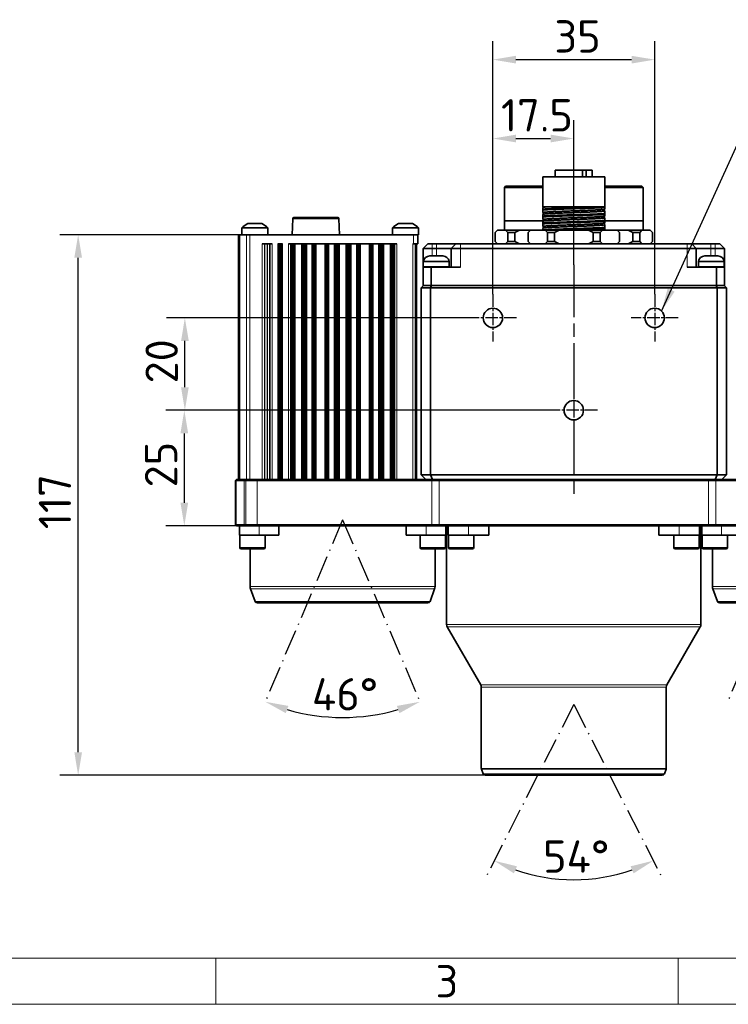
# Model space of a CAD drawing. Header units: millimetres. Extents: x 10 to 830, y 10 to 584.
# Tile 2 of 24: x 178 to 331, y 10 to 223. Entities that reach past the tile are written whole.
import ezdxf

# ---------------------------------------------------------------- set-up
doc = ezdxf.new("R2010")
doc.units = ezdxf.units.MM
doc.header["$LTSCALE"] = 2
for name, pattern in [('CHAIN', [0.3543, 0.2362, -0.0295, 0.0591, -0.0295]), ('DASH_DOT', [0.182, 0.1181, -0.0295, 0.0049, -0.0295]), ('LONG_DASH_DOTTED', [0.3001, 0.2362, -0.0295, 0.0049, -0.0295])]:
    doc.linetypes.add(name, pattern=pattern)
for name, color, linetype, lineweight in [('Bemaßung (ISO)', 7, 'Continuous', 25), ('Mittellinie (ISO)', 7, 'LONG_DASH_DOTTED', 25), ('Mittelpunktmarkierung (ISO)', 7, 'LONG_DASH_DOTTED', 25), ('Rahmen (ISO)', 7, 'Continuous', 70), ('Sichtbar (ISO)', 7, 'Continuous', 35), ('Sichtbar schmal (ISO)', 7, 'Continuous', 18), ('Skizziergeometrie (ISO)', 7, 'Continuous', 25), ('Symbol (ISO)', 7, 'Continuous', 25)]:
    doc.layers.add(name, color=color, linetype=linetype, lineweight=lineweight)
doc.styles.add('Bezeichnungstext (ISO)', font='isocpeur.ttf')
doc.styles.add('Notiztext (ISO)', font='isocpeur.ttf')
doc.dimstyles.new('Standard (ISO)', dxfattribs={"dimscale": 2, "dimtxt": 3.5, "dimasz": 2.5, "dimexe": 2, "dimexo": 0, "dimgap": 0.762, "dimtad": 1, "dimtoh": 1, "dimdec": 8, "dimdsep": 46, "dimtxsty": 'Notiztext (ISO)', "dimcen": 0.09, "dimdle": 10, "dimclrd": 256, "dimclre": 256, "dimclrt": 256, "dimadec": 6, "dimazin": 2, "dimtfac": 0.514286, "dimtdec": 3, "dimtmove": 0, "dimatfit": 3, "dimfxl": 1, "dimtolj": 1, "dimlwd": -1, "dimlwe": -1, "dimarcsym": 0})
doc.dimstyles.new('Standard - Methode 1b (ISO)$7', dxfattribs={"dimscale": 2, "dimtxt": 3.5, "dimasz": 2.5, "dimexe": 2, "dimexo": 0, "dimgap": 0.762, "dimtad": 1, "dimtoh": 1, "dimdsep": 46, "dimtxsty": 'Notiztext (ISO)', "dimcen": 0.09, "dimdle": 10, "dimclrd": 256, "dimclre": 256, "dimclrt": 256, "dimazin": 2, "dimtfac": 1, "dimtmove": 0, "dimatfit": 3, "dimfxl": 1, "dimtolj": 1, "dimlwd": -1, "dimlwe": -1, "dimarcsym": 0})

# ---------------------------------------------------------------- blocks, each defined once
blk = doc.blocks.new('Ränder Basler-A3')
at = {"layer": 'Rahmen (ISO)', "lineweight": 18}
blk.add_line((10, 10), (410, 10), dxfattribs=at)
at = {"layer": 'Rahmen (ISO)', "color": 7, "linetype": 'Continuous', "lineweight": 18}
for p, q in [((110, 10), (110, 5)), ((160, 10), (160, 5))]:
    blk.add_line(p, q, dxfattribs=at)
at = {"layer": 'Rahmen (ISO)', "color": 7, "lineweight": 18}
blk.add_line((415, 5), (5, 5), dxfattribs=at)
at = {"layer": 'Rahmen (ISO)', "insert": (135, 7.5), "char_height": 3.5, "attachment_point": 5, "style": 'Bezeichnungstext (ISO)'}
blk.add_mtext('\\fISOCPEUR|b0|i0;{\\H3.5000;3}', dxfattribs=at)
blk = doc.blocks.new('*D14')
at = {"layer": 'Bemaßung (ISO)', "transparency": 16777216}
for p, q in [((279.95, 163.67), (279.95, 201.39)), ((297.45, 170.07), (297.45, 201.39)), ((284.95, 197.39), (292.45, 197.39))]:
    blk.add_line(p, q, dxfattribs=at)
for points in [[(284.95, 198.22), (284.95, 196.55), (279.95, 197.39)], [(292.45, 198.22), (292.45, 196.55), (297.45, 197.39)]]:
    blk.add_solid(points, dxfattribs=at)
at = {"layer": 'Defpoints', "color": 0, "transparency": 16777216}
for p in [(297.45, 197.39), (297.45, 170.07), (279.95, 163.67)]:
    blk.add_point(p, dxfattribs=at)
at = {"layer": 'Bemaßung (ISO)', "transparency": 16777216, "insert": (281.7, 205.91), "char_height": 7, "attachment_point": 1, "style": 'Notiztext (ISO)'}
blk.add_mtext('\\A1;17.5', dxfattribs=at)
blk = doc.blocks.new('*D15')
at = {"layer": 'Bemaßung (ISO)', "transparency": 16777216}
for p, q in [((279.95, 163.67), (279.95, 218.46)), ((314.95, 163.67), (314.95, 218.46)), ((284.95, 214.46), (309.95, 214.46))]:
    blk.add_line(p, q, dxfattribs=at)
for points in [[(284.95, 215.29), (284.95, 213.62), (279.95, 214.46)], [(309.95, 215.29), (309.95, 213.62), (314.95, 214.46)]]:
    blk.add_solid(points, dxfattribs=at)
at = {"layer": 'Defpoints', "color": 0, "transparency": 16777216}
for p in [(314.95, 214.46), (279.95, 163.67), (314.95, 163.67)]:
    blk.add_point(p, dxfattribs=at)
at = {"layer": 'Bemaßung (ISO)', "transparency": 16777216, "insert": (293.25, 222.98), "char_height": 7, "attachment_point": 1, "style": 'Notiztext (ISO)'}
blk.add_mtext('\\A1;35', dxfattribs=at)
blk = doc.blocks.new('*D16')
at = {"layer": 'Bemaßung (ISO)', "transparency": 16777216}
for p, q in [((274.85, 158.57), (209.33, 158.57)), ((213.33, 143.57), (213.33, 153.57)), ((292.35, 138.57), (209.33, 138.57))]:
    blk.add_line(p, q, dxfattribs=at)
for points in [[(212.5, 153.57), (214.17, 153.57), (213.33, 158.57)], [(212.5, 143.57), (214.17, 143.57), (213.33, 138.57)]]:
    blk.add_solid(points, dxfattribs=at)
at = {"layer": 'Defpoints', "color": 0, "transparency": 16777216}
for p in [(213.33, 158.57), (274.85, 158.57), (292.35, 138.57)]:
    blk.add_point(p, dxfattribs=at)
at = {"layer": 'Bemaßung (ISO)', "transparency": 16777216, "insert": (204.81, 144.37), "char_height": 7, "attachment_point": 1, "rotation": 90, "style": 'Notiztext (ISO)'}
blk.add_mtext('\\A1;20', dxfattribs=at)
blk = doc.blocks.new('*D17')
at = {"layer": 'Bemaßung (ISO)', "transparency": 16777216}
for p, q in [((292.35, 138.57), (209.21, 138.57)), ((213.21, 133.57), (213.21, 118.57)), ((268.34, 113.57), (209.21, 113.57))]:
    blk.add_line(p, q, dxfattribs=at)
for points in [[(212.37, 133.57), (214.04, 133.57), (213.21, 138.57)], [(212.37, 118.57), (214.04, 118.57), (213.21, 113.57)]]:
    blk.add_solid(points, dxfattribs=at)
at = {"layer": 'Defpoints', "color": 0, "transparency": 16777216}
for p in [(292.35, 138.57), (213.21, 113.57), (268.34, 113.57)]:
    blk.add_point(p, dxfattribs=at)
at = {"layer": 'Bemaßung (ISO)', "transparency": 16777216, "insert": (204.68, 121.87), "char_height": 7, "attachment_point": 1, "rotation": 90, "style": 'Notiztext (ISO)'}
blk.add_mtext('\\A1;25', dxfattribs=at)
blk = doc.blocks.new('*D19')
at = {"layer": 'Bemaßung (ISO)', "transparency": 16777216}
for p, q in [((227.36, 176.57), (186.25, 176.57)), ((190.25, 64.57), (190.25, 171.57)), ((278.3, 59.57), (186.25, 59.57))]:
    blk.add_line(p, q, dxfattribs=at)
for points in [[(189.42, 171.57), (191.08, 171.57), (190.25, 176.57)], [(189.42, 64.57), (191.08, 64.57), (190.25, 59.57)]]:
    blk.add_solid(points, dxfattribs=at)
at = {"layer": 'Defpoints', "color": 0, "transparency": 16777216}
for p in [(190.25, 176.57), (227.36, 176.57), (278.3, 59.57)]:
    blk.add_point(p, dxfattribs=at)
at = {"layer": 'Bemaßung (ISO)', "transparency": 16777216, "insert": (181.72, 112.82), "char_height": 7, "attachment_point": 1, "rotation": 90, "style": 'Notiztext (ISO)'}
blk.add_mtext('\\A1;117', dxfattribs=at)
blk = doc.blocks.new('*D25')
at = {"layer": 'Bemaßung (ISO)', "transparency": 16777216}
blk.add_arc((247.45, 114.87), 42.79, 253.6981, 286.3019, dxfattribs=at)
for points in [[(235.16, 73.01), (235.72, 74.58), (230.73, 75.48)], [(259.18, 74.58), (259.74, 73.01), (264.17, 75.48)]]:
    blk.add_solid(points, dxfattribs=at)
at = {"layer": 'Defpoints', "color": 0, "transparency": 16777216}
for p in [(247.44, 114.85), (247.45, 114.87), (247.46, 114.85), (241.74, 72.46)]:
    blk.add_point(p, dxfattribs=at)
at = {"layer": 'Bemaßung (ISO)', "transparency": 16777216, "insert": (240.8, 80.6), "char_height": 7, "attachment_point": 1, "style": 'Notiztext (ISO)'}
blk.add_mtext('\\A1;46°', dxfattribs=at)
blk = doc.blocks.new('*D27')
at = {"layer": 'Bemaßung (ISO)', "transparency": 16777216}
blk.add_arc((297.45, 74.87), 37.92, 250.5596, 289.4404, dxfattribs=at)
for points in [[(284.5, 38.34), (285.16, 39.87), (280.23, 41.08)], [(309.74, 39.87), (310.4, 38.34), (314.67, 41.08)]]:
    blk.add_solid(points, dxfattribs=at)
at = {"layer": 'Defpoints', "color": 0, "transparency": 16777216}
for p in [(297.44, 74.85), (297.45, 74.87), (297.46, 74.85), (291.52, 37.41)]:
    blk.add_point(p, dxfattribs=at)
at = {"layer": 'Bemaßung (ISO)', "transparency": 16777216, "insert": (290.8, 45.47), "char_height": 7, "attachment_point": 1, "style": 'Notiztext (ISO)'}
blk.add_mtext('\\A1;54°', dxfattribs=at)

msp = doc.modelspace()

# ---------------------------------------------------------------- linework, layer by layer
at = {"layer": 'Mittellinie (ISO)', "linetype": 'CHAIN', "ltscale": 23.990969}
msp.add_line((297.44999927, 170.07001064), (297.44999927, 119.57001064), dxfattribs=at)
at = {"layer": 'Mittelpunktmarkierung (ISO)', "linetype": 'CHAIN', "ltscale": 5.667058}
for p, q in [((279.94999927, 163.67001064), (279.94999927, 153.47001064)), ((314.94999927, 163.67001064), (314.94999927, 153.47001064)), ((285.04999927, 158.57001064), (274.84999927, 158.57001064)), ((320.04999927, 158.57001064), (309.84999927, 158.57001064)), ((297.44999927, 143.67001064), (297.44999927, 133.47001064)), ((302.54999927, 138.57001064), (292.34999927, 138.57001064))]:
    msp.add_line(p, q, dxfattribs=at)
at = {"layer": 'Sichtbar (ISO)'}
for p, q in [((299.31760547, 190.57001064), (293.44999927, 190.57001064)), ((293.44999927, 190.57001064), (293.44999927, 189.07001064)), ((299.31760547, 190.57001064), (300.13515604, 190.57001064)), ((299.31760547, 190.57001064), (299.31760547, 189.07001064)), ((301.44999927, 190.57001064), (300.13515604, 190.57001064)), ((300.13515604, 190.57001064), (300.13515604, 189.07001064)), ((301.44999927, 190.57001064), (301.44999927, 189.07001064)), ((304.16999927, 189.07001064), (290.72999927, 189.07001064)), ((290.72999927, 189.07001064), (290.72999927, 182.57001064)), ((304.16999927, 189.07001064), (304.16999927, 182.57001064)), ((282.69999927, 187.07001064), (282.44999927, 186.82001064)), ((282.44999927, 186.82001064), (290.72999927, 186.82001064)), ((282.44999927, 186.82001064), (282.44999927, 179.57001064)), ((290.72999927, 187.07001064), (282.69999927, 187.07001064)), ((312.19999927, 187.07001064), (304.16999927, 187.07001064)), ((304.16999927, 186.82001064), (312.44999927, 186.82001064)), ((312.19999927, 187.07001064), (312.44999927, 186.82001064)), ((312.44999927, 186.82001064), (312.44999927, 179.57001064)), ((291.94585045, 182.57001064), (290.72999927, 182.57001064)), ((290.72999927, 182.42994971), (290.83400189, 182.49010378)), ((290.72999927, 182.4299497), (290.72999927, 182.11371736)), ((290.72999927, 182.11371736), (290.72999927, 181.92621736)), ((290.72999927, 181.92621736), (290.72999927, 181.39757159)), ((290.8218979, 181.34441833), (290.72999927, 181.39757157)), ((290.82189808, 182.57001064), (290.82189808, 182.48310306)), ((290.82189808, 181.35126064), (290.82189808, 180.98310306)), ((302.71087363, 182.57001064), (291.94585045, 182.57001064)), ((304.16999927, 182.57001064), (302.71087363, 182.57001064)), ((304.16999927, 182.14757157), (304.06599665, 182.08741751)), ((304.07810046, 182.09441822), (304.07810046, 181.72626064)), ((304.07810064, 181.73310295), (304.16999927, 181.67994971)), ((304.16999927, 182.57001064), (304.16999927, 182.46380392)), ((304.16999927, 182.14757157), (304.16999927, 182.46380392)), ((304.16999927, 181.15130392), (304.16999927, 181.6799497)), ((304.16999927, 181.15130392), (304.16999927, 180.96380392)), ((236.64999927, 180.03655488), (236.55922461, 176.57001064)), ((246.40008494, 180.28001064), (236.8999136, 180.28001064)), ((246.64999927, 180.03655488), (246.74077393, 176.57001064)), ((282.44999927, 179.57001064), (282.44999927, 177.57001064)), ((290.82189808, 179.57001064), (282.44999927, 179.57001064)), ((290.72999927, 180.92994971), (290.83400189, 180.99010378)), ((290.72999927, 180.9299497), (290.72999927, 180.61371736)), ((290.72999927, 180.61371736), (290.72999927, 180.42621736)), ((290.72999927, 180.42621736), (290.72999927, 179.89757159)), ((290.8218979, 179.84441833), (290.72999927, 179.89757157)), ((290.72999927, 179.42994971), (290.83400189, 179.49010378)), ((290.72999927, 179.4299497), (290.72999927, 179.11371736)), ((290.72999927, 179.11371736), (290.72999927, 178.92621736)), ((290.82189808, 179.85126064), (290.82189808, 179.48310306)), ((304.16999927, 180.64757157), (304.06599665, 180.58741751)), ((304.16999927, 179.14757157), (304.06599665, 179.08741751)), ((304.07810046, 180.59441822), (304.07810046, 180.22626064)), ((304.07810046, 179.09441822), (304.07810046, 178.72626064)), ((304.07810064, 180.23310295), (304.16999927, 180.17994971)), ((304.16999927, 180.64757159), (304.16999927, 180.96380392)), ((304.16999927, 179.65130392), (304.16999927, 180.1799497)), ((304.16999927, 179.65130392), (304.16999927, 179.46380392)), ((312.44999927, 179.57001064), (304.16999927, 179.57001064)), ((304.16999927, 179.14757159), (304.16999927, 179.46380392)), ((312.44999927, 179.57001064), (312.44999927, 177.57001064)), ((225.64999927, 178.04615785), (231.24999927, 178.04615785)), ((225.64999927, 178.04615785), (225.64999927, 176.57001064)), ((226.94999927, 178.97001064), (229.94999927, 178.97001064)), ((231.24999927, 178.04615785), (231.24999927, 176.57001064)), ((258.24999927, 178.04615785), (263.84999927, 178.04615785)), ((258.24999927, 178.04615785), (258.24999927, 176.57001064)), ((259.54999927, 178.97001064), (262.54999927, 178.97001064)), ((263.84999927, 178.04615785), (263.84999927, 176.57001064)), ((280.94444577, 177.57001064), (280.44444577, 177.07001064)), ((280.44444577, 177.07001064), (280.44444577, 175.07001064)), ((280.94444577, 177.57001064), (282.69722252, 177.57001064)), ((283.19722252, 177.07001064), (282.69722252, 177.57001064)), ((282.69722252, 177.57001064), (285.69722252, 177.57001064)), ((284.69722252, 177.07001064), (283.19722252, 177.07001064)), ((283.19722252, 177.07001064), (283.19722252, 175.07001064)), ((285.69722252, 177.57001064), (284.69722252, 177.07001064)), ((284.69722252, 177.07001064), (284.69722252, 175.07001064)), ((285.69722252, 177.57001064), (288.05769442, 177.57001064)), ((288.05769442, 177.57001064), (287.55769442, 177.07001064)), ((287.55769442, 177.07001064), (287.55769442, 175.07001064)), ((288.05769442, 177.57001064), (291.25384685, 177.57001064)), ((290.72999927, 178.92621736), (290.72999927, 178.39757159)), ((290.8218979, 178.34441833), (290.72999927, 178.39757157)), ((290.72999927, 177.92994971), (290.83400189, 177.99010378)), ((290.72999927, 177.9299497), (290.72999927, 177.61371736)), ((290.72999927, 177.61371736), (290.72999927, 177.57001064)), ((290.82189808, 178.35126064), (290.82189808, 177.98310306)), ((291.75384685, 177.07001064), (291.25384685, 177.57001064)), ((291.25384685, 177.57001064), (294.25384685, 177.57001064)), ((293.25384685, 177.07001064), (291.75384685, 177.07001064)), ((291.75384685, 177.07001064), (291.75384685, 175.07001064)), ((294.25384685, 177.57001064), (293.25384685, 177.07001064)), ((293.25384685, 177.07001064), (293.25384685, 175.07001064)), ((294.25384685, 177.57001064), (300.64615169, 177.57001064)), ((301.64615169, 177.07001064), (300.64615169, 177.57001064)), ((300.64615169, 177.57001064), (303.64615169, 177.57001064)), ((303.14615169, 177.07001064), (301.64615169, 177.07001064)), ((301.64615169, 177.07001064), (301.64615169, 175.07001064)), ((303.64615169, 177.57001064), (303.14615169, 177.07001064)), ((303.14615169, 177.07001064), (303.14615169, 175.07001064)), ((303.64615169, 177.57001064), (306.84230412, 177.57001064)), ((304.16999927, 177.64757157), (304.06599665, 177.58741751)), ((304.07810046, 177.59441822), (304.07810046, 177.57001064)), ((304.07810064, 178.73310295), (304.16999927, 178.67994971)), ((304.16999927, 178.15130392), (304.16999927, 178.6799497)), ((304.16999927, 178.15130392), (304.16999927, 177.96380392)), ((304.16999927, 177.64757159), (304.16999927, 177.96380392)), ((307.34230412, 177.07001064), (306.84230412, 177.57001064)), ((306.84230412, 177.57001064), (309.20277602, 177.57001064)), ((307.34230412, 177.07001064), (307.34230412, 175.07001064)), ((310.20277602, 177.07001064), (309.20277602, 177.57001064)), ((309.20277602, 177.57001064), (312.20277602, 177.57001064)), ((311.70277602, 177.07001064), (310.20277602, 177.07001064)), ((310.20277602, 177.07001064), (310.20277602, 175.07001064)), ((312.20277602, 177.57001064), (311.70277602, 177.07001064)), ((311.70277602, 177.07001064), (311.70277602, 175.07001064)), ((312.20277602, 177.57001064), (313.95555277, 177.57001064)), ((314.45555277, 177.07001064), (313.95555277, 177.57001064)), ((314.45555277, 177.07001064), (314.45555277, 175.07001064)), ((224.94999927, 176.57001064), (225.24289249, 176.57001064)), ((224.94999927, 176.57001064), (224.94999927, 123.57001064)), ((226.65710605, 176.57001064), (225.24289249, 176.57001064)), ((226.65710605, 176.57001064), (227.36421283, 176.57001064)), ((227.36421283, 176.57001064), (262.74999927, 176.57001064)), ((262.74999927, 176.57001064), (263.74999927, 176.57001064)), ((263.74999927, 174.57001064), (263.74999927, 176.57001064)), ((263.74999927, 176.57001064), (263.84999927, 176.57001064)), ((280.44444577, 175.07001064), (280.94444577, 174.57001064)), ((282.69722252, 174.57001064), (283.19722252, 175.07001064)), ((283.19722252, 175.07001064), (284.69722252, 175.07001064)), ((284.69722252, 175.07001064), (285.69722252, 174.57001064)), ((287.55769442, 175.07001064), (288.05769442, 174.57001064)), ((291.25384685, 174.57001064), (291.75384685, 175.07001064)), ((291.75384685, 175.07001064), (293.25384685, 175.07001064)), ((293.25384685, 175.07001064), (294.25384685, 174.57001064)), ((300.64615169, 174.57001064), (301.64615169, 175.07001064)), ((301.64615169, 175.07001064), (303.14615169, 175.07001064)), ((303.14615169, 175.07001064), (303.64615169, 174.57001064)), ((306.84230412, 174.57001064), (307.34230412, 175.07001064)), ((309.20277602, 174.57001064), (310.20277602, 175.07001064)), ((310.20277602, 175.07001064), (311.70277602, 175.07001064)), ((311.70277602, 175.07001064), (312.20277602, 174.57001064)), ((313.95555277, 174.57001064), (314.45555277, 175.07001064)), ((230.05358901, 174.57001064), (232.24640953, 174.57001064)), ((233.42459594, 174.57001064), (234.4754026, 174.57001064)), ((235.73994258, 174.57001064), (259.16005596, 174.57001064)), ((236.23965505, 123.57001064), (236.23965505, 174.57001064)), ((236.48924009, 123.57001064), (236.48924009, 174.57001064)), ((236.60715916, 123.57001064), (236.60715916, 174.57001064)), ((236.69589767, 123.57001064), (236.69589767, 174.57001064)), ((236.75527953, 123.57001064), (236.75527953, 174.57001064)), ((236.78518693, 123.57001064), (236.78518693, 174.57001064)), ((236.8773031, 123.57001064), (236.8773031, 174.57001064)), ((238.82269544, 123.57001064), (238.82269544, 174.57001064)), ((238.91481161, 123.57001064), (238.91481161, 174.57001064)), ((238.94471901, 123.57001064), (238.94471901, 174.57001064)), ((239.00410087, 123.57001064), (239.00410087, 174.57001064)), ((239.09283937, 123.57001064), (239.09283937, 174.57001064)), ((239.21075845, 123.57001064), (239.21075845, 174.57001064)), ((239.47406417, 174.57001064), (239.47406417, 123.57001064)), ((241.02593437, 123.57001064), (241.02593437, 174.57001064)), ((241.28924009, 123.57001064), (241.28924009, 174.57001064)), ((241.40715916, 123.57001064), (241.40715916, 174.57001064)), ((241.49589767, 123.57001064), (241.49589767, 174.57001064)), ((241.55527953, 123.57001064), (241.55527953, 174.57001064)), ((243.74471901, 123.57001064), (243.74471901, 174.57001064)), ((243.80410087, 123.57001064), (243.80410087, 174.57001064)), ((243.89283937, 123.57001064), (243.89283937, 174.57001064)), ((244.01075845, 123.57001064), (244.01075845, 174.57001064)), ((244.27406417, 174.57001064), (244.27406417, 123.57001064)), ((245.82593437, 123.57001064), (245.82593437, 174.57001064)), ((246.08924009, 123.57001064), (246.08924009, 174.57001064)), ((246.20715916, 123.57001064), (246.20715916, 174.57001064)), ((246.29589767, 123.57001064), (246.29589767, 174.57001064)), ((246.35527953, 123.57001064), (246.35527953, 174.57001064)), ((246.38518693, 123.57001064), (246.38518693, 174.57001064)), ((246.4773031, 123.57001064), (246.4773031, 174.57001064)), ((248.42269544, 123.57001064), (248.42269544, 174.57001064)), ((248.51481161, 123.57001064), (248.51481161, 174.57001064)), ((248.54471901, 123.57001064), (248.54471901, 174.57001064)), ((248.60410087, 123.57001064), (248.60410087, 174.57001064)), ((248.69283937, 123.57001064), (248.69283937, 174.57001064)), ((248.81075845, 123.57001064), (248.81075845, 174.57001064)), ((249.07406417, 174.57001064), (249.07406417, 123.57001064)), ((250.62593437, 123.57001064), (250.62593437, 174.57001064)), ((250.88924009, 123.57001064), (250.88924009, 174.57001064)), ((251.00715916, 123.57001064), (251.00715916, 174.57001064)), ((251.09589767, 123.57001064), (251.09589767, 174.57001064)), ((251.15527953, 123.57001064), (251.15527953, 174.57001064)), ((253.34471901, 123.57001064), (253.34471901, 174.57001064)), ((253.40410087, 123.57001064), (253.40410087, 174.57001064)), ((253.49283937, 123.57001064), (253.49283937, 174.57001064)), ((253.61075845, 123.57001064), (253.61075845, 174.57001064)), ((253.87406417, 174.57001064), (253.87406417, 123.57001064)), ((255.42593437, 123.57001064), (255.42593437, 174.57001064)), ((255.68924009, 123.57001064), (255.68924009, 174.57001064)), ((255.80715916, 123.57001064), (255.80715916, 174.57001064)), ((255.89589767, 123.57001064), (255.89589767, 174.57001064)), ((255.95527953, 123.57001064), (255.95527953, 174.57001064)), ((255.98518693, 123.57001064), (255.98518693, 174.57001064)), ((256.0773031, 123.57001064), (256.0773031, 174.57001064)), ((258.02269544, 123.57001064), (258.02269544, 174.57001064)), ((258.11481161, 123.57001064), (258.11481161, 174.57001064)), ((258.14471901, 123.57001064), (258.14471901, 174.57001064)), ((258.20410087, 123.57001064), (258.20410087, 174.57001064)), ((258.29283937, 123.57001064), (258.29283937, 174.57001064)), ((258.41075845, 123.57001064), (258.41075845, 174.57001064)), ((258.66034349, 123.57001064), (258.66034349, 174.57001064)), ((262.65358901, 174.57001064), (262.74999927, 174.57001064)), ((263.74999927, 174.57001064), (262.74999927, 174.57001064)), ((263.44999927, 123.57001064), (263.44999927, 174.57001064)), ((264.84999927, 173.57001064), (265.84999927, 174.57001064)), ((264.84999927, 173.57001064), (266.84999927, 173.57001064)), ((264.84999927, 169.57001064), (264.84999927, 173.57001064)), ((266.84999927, 174.57001064), (265.84999927, 174.57001064)), ((266.84999927, 174.57001064), (267.76999927, 174.57001064)), ((267.76999927, 173.57001064), (266.84999927, 173.57001064)), ((267.76999927, 174.57001064), (271.94999927, 174.57001064)), ((270.94999927, 173.57001064), (267.76999927, 173.57001064)), ((271.94999927, 174.57001064), (270.94999927, 173.57001064)), ((270.94999927, 173.57001064), (272.94999927, 173.57001064)), ((270.94999927, 169.57001064), (270.94999927, 173.57001064)), ((272.94999927, 174.57001064), (271.94999927, 174.57001064)), ((272.94999927, 174.57001064), (321.94999927, 174.57001064)), ((321.94999927, 173.57001064), (272.94999927, 173.57001064)), ((322.94999927, 174.57001064), (321.94999927, 174.57001064)), ((321.94999927, 173.57001064), (323.94999927, 173.57001064)), ((322.94999927, 174.57001064), (327.12999927, 174.57001064)), ((322.94999927, 174.57001064), (323.94999927, 173.57001064)), ((327.12999927, 173.57001064), (323.94999927, 173.57001064)), ((323.94999927, 173.57001064), (323.94999927, 169.57001064)), ((327.12999927, 174.57001064), (328.04999927, 174.57001064)), ((328.04999927, 173.57001064), (327.12999927, 173.57001064)), ((329.04999927, 174.57001064), (328.04999927, 174.57001064)), ((328.04999927, 173.57001064), (330.04999927, 173.57001064)), ((329.04999927, 174.57001064), (330.04999927, 173.57001064)), ((330.04999927, 173.57001064), (330.04999927, 169.57001064)), ((264.89999927, 170.77001064), (270.49999927, 170.77001064)), ((264.89999927, 170.77001064), (264.89999927, 169.71001064)), ((266.29999927, 171.97001064), (266.99999927, 171.97001064)), ((266.99999927, 171.97001064), (268.39999927, 171.97001064)), ((268.39999927, 171.97001064), (269.09999927, 171.97001064)), ((270.49999927, 170.77001064), (270.49999927, 169.71001064)), ((324.39999927, 170.77001064), (329.99999927, 170.77001064)), ((324.39999927, 170.77001064), (324.39999927, 169.71001064)), ((325.79999927, 171.97001064), (326.49999927, 171.97001064)), ((326.49999927, 171.97001064), (327.89999927, 171.97001064)), ((327.89999927, 171.97001064), (328.59999927, 171.97001064)), ((329.99999927, 170.77001064), (329.99999927, 169.71001064)), ((264.84999927, 169.57001064), (266.59999927, 169.57001064)), ((264.84999927, 165.57001064), (264.84999927, 169.57001064)), ((266.59999927, 169.57001064), (272.94999927, 169.57001064)), ((266.59999927, 169.57001064), (266.59999927, 165.57001064)), ((321.94999927, 169.57001064), (328.29999927, 169.57001064)), ((328.29999927, 169.57001064), (330.04999927, 169.57001064)), ((328.29999927, 165.57001064), (328.29999927, 169.57001064)), ((330.04999927, 169.57001064), (330.04999927, 165.57001064)), ((264.44999927, 165.07001064), (264.94999927, 165.57001064)), ((266.44999927, 165.07001064), (264.44999927, 165.07001064)), ((264.44999927, 124.57001064), (264.44999927, 165.07001064)), ((266.59999927, 165.57001064), (264.84999927, 165.57001064)), ((266.44999927, 165.07001064), (266.65710605, 165.57001064)), ((328.44999927, 165.07001064), (266.44999927, 165.07001064)), ((266.44999927, 165.07001064), (266.44999927, 124.57001064)), ((266.59999927, 165.57001064), (328.29999927, 165.57001064)), ((328.44999927, 165.07001064), (328.24289249, 165.57001064)), ((330.04999927, 165.57001064), (328.29999927, 165.57001064)), ((330.44999927, 165.07001064), (328.44999927, 165.07001064)), ((328.44999927, 124.57001064), (328.44999927, 165.07001064)), ((329.94999927, 165.57001064), (330.44999927, 165.07001064)), ((330.44999927, 165.07001064), (330.44999927, 124.57001064)), ((264.44999927, 124.57001064), (265.44999927, 123.57001064)), ((264.44999927, 124.57001064), (266.44999927, 124.57001064)), ((266.44999927, 124.57001064), (266.86421283, 123.57001064)), ((266.44999927, 124.57001064), (328.44999927, 124.57001064)), ((328.44999927, 124.57001064), (328.03578571, 123.57001064)), ((328.44999927, 124.57001064), (330.44999927, 124.57001064)), ((329.44999927, 123.57001064), (330.44999927, 124.57001064)), ((224.29999927, 123.37001064), (224.49999927, 123.57001064)), ((224.44644588, 123.37001064), (224.29999927, 123.37001064)), ((224.29999927, 123.37001064), (224.29999927, 113.77001064)), ((224.44644588, 123.37001064), (226.15355266, 123.37001064)), ((224.49999927, 123.57001064), (224.58786724, 123.57001064)), ((226.29497402, 123.57001064), (224.58786724, 123.57001064)), ((226.50710605, 123.37001064), (226.15355266, 123.37001064)), ((226.29497402, 123.57001064), (226.50710605, 123.57001064)), ((228.93250325, 123.57001064), (226.50710605, 123.57001064)), ((226.50710605, 123.37001064), (228.93250325, 123.37001064)), ((266.82782924, 123.57001064), (228.93250325, 123.57001064)), ((228.93250325, 123.37001064), (266.71986535, 123.37001064)), ((268.33932372, 123.37001064), (266.71986535, 123.37001064)), ((266.82782924, 123.57001064), (268.33932372, 123.57001064)), ((326.56067482, 123.57001064), (268.33932372, 123.57001064)), ((268.33932372, 123.37001064), (326.56067482, 123.37001064)), ((326.56067482, 123.57001064), (328.0721693, 123.57001064)), ((328.18013319, 123.37001064), (326.56067482, 123.37001064)), ((365.96749529, 123.57001064), (328.0721693, 123.57001064)), ((328.18013319, 123.37001064), (365.96749529, 123.37001064)), ((224.29999927, 113.77001064), (224.44644588, 113.77001064)), ((224.29999927, 113.77001064), (224.49999927, 113.57001064)), ((226.15355266, 113.77001064), (224.44644588, 113.77001064)), ((224.58786724, 113.57001064), (224.49999927, 113.57001064)), ((224.58786724, 113.57001064), (226.29497402, 113.57001064)), ((225.14489306, 113.57001064), (225.14489306, 111.57001064)), ((226.15355266, 113.77001064), (226.50710605, 113.77001064)), ((226.50710605, 113.57001064), (226.29497402, 113.57001064)), ((228.93250325, 113.77001064), (226.50710605, 113.77001064)), ((226.50710605, 113.57001064), (228.93250325, 113.57001064)), ((266.71986535, 113.77001064), (228.93250325, 113.77001064)), ((228.93250325, 113.57001064), (266.82782924, 113.57001064)), ((233.68464343, 113.57001064), (233.68464343, 111.57001064)), ((261.21535511, 111.57001064), (261.21535511, 113.57001064)), ((266.71986535, 113.77001064), (268.33932372, 113.77001064)), ((268.33932372, 113.57001064), (266.82782924, 113.57001064)), ((326.56067482, 113.77001064), (268.33932372, 113.77001064)), ((268.33932372, 113.57001064), (326.56067482, 113.57001064)), ((269.75510548, 113.57001064), (269.75510548, 111.57001064)), ((269.94999927, 92.18795983), (269.94999927, 113.57001064)), ((270.29161621, 113.57001064), (270.29161621, 111.57001064)), ((279.05395618, 113.57001064), (279.05395618, 111.57001064)), ((315.84604236, 111.57001064), (315.84604236, 113.57001064)), ((324.60838233, 113.57001064), (324.60838233, 111.57001064)), ((324.94999927, 92.18795983), (324.94999927, 113.57001064)), ((325.14489306, 113.57001064), (325.14489306, 111.57001064)), ((326.56067482, 113.77001064), (328.18013319, 113.77001064)), ((328.0721693, 113.57001064), (326.56067482, 113.57001064)), ((328.0721693, 113.57001064), (365.96749529, 113.57001064)), ((365.96749529, 113.77001064), (328.18013319, 113.77001064)), ((225.14489306, 111.57001064), (229.40788863, 111.57001064)), ((225.19489306, 108.87001064), (225.19489306, 111.57001064)), ((233.68464343, 111.57001064), (229.40788863, 111.57001064)), ((230.69489306, 108.87001064), (230.69489306, 111.57001064)), ((265.49210991, 111.57001064), (261.21535511, 111.57001064)), ((264.20510548, 108.87001064), (264.20510548, 111.57001064)), ((265.49210991, 111.57001064), (269.75510548, 111.57001064)), ((269.70510548, 108.87001064), (269.70510548, 111.57001064)), ((270.29161621, 111.57001064), (274.67384875, 111.57001064)), ((270.34161621, 108.87001064), (270.34161621, 111.57001064)), ((279.05395618, 111.57001064), (274.67384875, 111.57001064)), ((275.84161621, 108.87001064), (275.84161621, 111.57001064)), ((320.22614979, 111.57001064), (315.84604236, 111.57001064)), ((319.05838233, 108.87001064), (319.05838233, 111.57001064)), ((320.22614979, 111.57001064), (324.60838233, 111.57001064)), ((324.55838233, 108.87001064), (324.55838233, 111.57001064)), ((325.14489306, 111.57001064), (329.40788863, 111.57001064)), ((325.19489306, 108.87001064), (325.19489306, 111.57001064)), ((333.68464343, 111.57001064), (329.40788863, 111.57001064)), ((330.69489306, 108.87001064), (330.69489306, 111.57001064)), ((230.39489306, 108.57001064), (225.49489306, 108.57001064)), ((227.44999927, 100.43147401), (227.44999927, 108.57001064)), ((269.40510548, 108.57001064), (264.50510548, 108.57001064)), ((267.44999927, 100.43147401), (267.44999927, 108.57001064)), ((275.54161621, 108.57001064), (270.64161621, 108.57001064)), ((324.25838233, 108.57001064), (319.35838233, 108.57001064)), ((330.39489306, 108.57001064), (325.49489306, 108.57001064)), ((327.44999927, 100.43147401), (327.44999927, 108.57001064)), ((228.53025673, 97.19900057), (227.54046034, 99.9184438)), ((266.36974181, 97.19900057), (267.3595382, 99.9184438)), ((328.53025673, 97.19900057), (327.54046034, 99.9184438)), ((265.8998955, 96.87001064), (229.00010304, 96.87001064)), ((365.8998955, 96.87001064), (329.00010304, 96.87001064)), ((277.31602467, 79.16168039), (270.08397387, 91.68795983)), ((317.58397387, 79.16168039), (324.81602467, 91.68795983)), ((277.44999927, 61.03191284), (277.44999927, 78.66168039)), ((317.44999927, 61.03191284), (317.44999927, 78.66168039)), ((277.83025673, 59.89900057), (277.48015296, 60.86090277)), ((317.06974181, 59.89900057), (317.41984558, 60.86090277)), ((316.5998955, 59.57001064), (278.30010304, 59.57001064))]:
    msp.add_line(p, q, dxfattribs=at)
for centre in [(279.94999927, 158.57001064), (314.94999927, 158.57001064), (297.44999927, 138.57001064)]:
    msp.add_circle(centre, 2.1, dxfattribs=at)
for centre, radius, start, end in [((236.8999136, 180.03001064), 0.25, 90, 178.5), ((246.40008494, 180.03001064), 0.25, 1.5, 90), ((229.15931403, 174.4845978), 5, 116.2228053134, 134.5766606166), ((227.74068451, 174.4845978), 5, 45.4233393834, 63.7771946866), ((261.75931403, 174.4845978), 5, 116.2228053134, 134.5766606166), ((260.34068451, 174.4845978), 5, 45.4233393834, 63.7771946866), ((266.29999927, 170.55334397), 1.41666667, 90, 171.20258929), ((269.09999927, 170.55334397), 1.41666667, 8.79741071, 90), ((325.79999927, 170.55334397), 1.41666667, 90, 171.20258929), ((328.59999927, 170.55334397), 1.41666667, 8.79741071, 90), ((265.03999927, 169.71001064), 0.14, 180, 270), ((270.35999927, 169.71001064), 0.14, 270, 0), ((324.53999927, 169.71001064), 0.14, 180, 270), ((329.85999927, 169.71001064), 0.14, 270, 0), ((225.49489306, 108.87001064), 0.3, 180, 270), ((230.39489306, 108.87001064), 0.3, 270, 0), ((264.50510548, 108.87001064), 0.3, 180, 270), ((269.40510548, 108.87001064), 0.3, 270, 0), ((270.64161621, 108.87001064), 0.3, 180, 270), ((275.54161621, 108.87001064), 0.3, 270, 0), ((319.35838233, 108.87001064), 0.3, 180, 270), ((324.25838233, 108.87001064), 0.3, 270, 0), ((325.49489306, 108.87001064), 0.3, 180, 270), ((330.39489306, 108.87001064), 0.3, 270, 0), ((228.94999927, 100.43147401), 1.5, 180, 200), ((265.94999927, 100.43147401), 1.5, 340, 0), ((328.94999927, 100.43147401), 1.5, 180, 200), ((229.00010304, 97.37001064), 0.5, 200, 270), ((265.8998955, 97.37001064), 0.5, 270, 340), ((329.00010304, 97.37001064), 0.5, 200, 270), ((270.94999927, 92.18795983), 1, 180, 210), ((323.94999927, 92.18795983), 1, 330, 0), ((276.44999927, 78.66168039), 1, 0, 30), ((318.44999927, 78.66168039), 1, 150, 180), ((277.94999927, 61.03191284), 0.5, 180, 200), ((278.30010304, 60.07001064), 0.5, 200, 270), ((316.5998955, 60.07001064), 0.5, 270, 340), ((316.94999927, 61.03191284), 0.5, 340, 0)]:
    msp.add_arc(centre, radius, start, end, dxfattribs=at)
for points, knots in [([(302.71087363, 182.57001064), (302.21488642, 182.54867233), (301.6511974, 182.5261891), (300.41224386, 182.47990901), (299.74181691, 182.45633804), (298.10880325, 182.40214119), (297.14078786, 182.37379996), (295.23101044, 182.31158481), (294.30878813, 182.27907529), (292.89192843, 182.22471411), (292.35762637, 182.20345694), (291.42480477, 182.15984128), (291.03282982, 182.13692181), (290.72999927, 182.11371736)], [-1.4268874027, -1.4268874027, -1.4268874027, -1.4268874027, -1.216331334, -1.216331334, -1.0024697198, -1.0024697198, -0.7145397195, -0.7145397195, -0.4209629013, -0.4209629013, -0.2118023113, -0.2118023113, 0, 0, 0, 0]), ([(304.16999927, 181.15130392), (303.78267332, 181.121625), (303.25025713, 181.0929065), (301.94456115, 181.03741225), (301.18113552, 181.00785686), (299.42975993, 180.94525144), (298.44485174, 180.91277509), (296.45502783, 180.85224258), (295.47013228, 180.81976605), (293.71886451, 180.75716448), (292.95544011, 180.72760914), (291.64974334, 180.67211488), (291.11732592, 180.64339634), (290.72999927, 180.61371736)], [-1.6832025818, -1.6832025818, -1.6832025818, -1.6832025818, -1.4123672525, -1.4123672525, -1.1403310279, -1.1403310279, -0.841683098, -0.841683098, -0.5429994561, -0.5429994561, -0.2708996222, -0.2708996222, 0, 0, 0, 0]), ([(304.16999927, 179.65130392), (303.78267332, 179.621625), (303.25025713, 179.5929065), (301.94456115, 179.53741225), (301.18113552, 179.50785686), (299.42975993, 179.44525144), (298.44485174, 179.41277509), (296.45502783, 179.35224258), (295.47013228, 179.31976605), (293.71886451, 179.25716448), (292.95544011, 179.22760914), (291.64974334, 179.17211488), (291.11732592, 179.14339634), (290.72999927, 179.11371736)], [-1.6832025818, -1.6832025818, -1.6832025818, -1.6832025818, -1.4123672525, -1.4123672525, -1.1403310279, -1.1403310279, -0.841683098, -0.841683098, -0.5429994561, -0.5429994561, -0.2708996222, -0.2708996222, 0, 0, 0, 0]), ([(304.16999927, 178.15130392), (303.78267332, 178.121625), (303.25025713, 178.0929065), (301.94456115, 178.03741225), (301.18113552, 178.00785686), (299.42975993, 177.94525144), (298.44485174, 177.91277509), (296.45502783, 177.85224258), (295.47013228, 177.81976605), (293.71886451, 177.75716448), (292.95544011, 177.72760914), (291.64974334, 177.67211488), (291.11732592, 177.64339634), (290.72999927, 177.61371736)], [-1.6832025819, -1.6832025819, -1.6832025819, -1.6832025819, -1.4123672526, -1.4123672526, -1.1403310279, -1.1403310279, -0.841683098, -0.841683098, -0.5429994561, -0.5429994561, -0.2708996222, -0.2708996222, 0, 0, 0, 0])]:
    msp.add_open_spline(points, degree=3, knots=knots, dxfattribs=at)
for points, weights, knots in [([(304.16999927, 182.46380392), (303.61889327, 182.42157532), (302.71087372, 182.38251064), (300.53174817, 182.28876064), (297.44999927, 182.19501064), (294.36825037, 182.10126064), (292.18912482, 182.00751064), (291.28110527, 181.96844596), (290.72999927, 181.92621736)], [0.962562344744, 0.966807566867, 1, 0.923879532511, 1, 0.923879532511, 1, 0.966807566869, 0.962562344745], [0.139625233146, 0.139625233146, 0.139625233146, 0.146734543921, 0.146734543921, 0.163038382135, 0.163038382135, 0.179342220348, 0.179342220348, 0.186451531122, 0.186451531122, 0.186451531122]), ([(304.06599665, 182.08741751), (303.91415901, 181.99959362), (302.13677457, 181.91376064), (300.19544867, 181.82001064), (297.44999927, 181.72626064), (294.70454987, 181.63251064), (292.76322397, 181.53876064), (290.82189808, 181.44501064), (290.82189808, 181.35126064)], [0.988984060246, 0.929856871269, 1, 0.923879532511, 1, 0.923879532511, 1, 0.923879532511, 1], [0.126226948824, 0.126226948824, 0.126226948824, 0.140625, 0.140625, 0.15625, 0.15625, 0.171875, 0.171875, 0.1875, 0.1875, 0.1875]), ([(304.07810046, 181.72626064), (304.07810046, 181.63251064), (302.13677457, 181.53876064), (300.19544867, 181.44501064), (297.44999927, 181.35126064), (294.70454987, 181.25751064), (292.76322397, 181.16376064), (290.98583953, 181.07792766), (290.83400189, 180.99010378)], [1, 0.923879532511, 1, 0.923879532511, 1, 0.923879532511, 1, 0.929856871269, 0.988984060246], [0.130430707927, 0.130430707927, 0.130430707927, 0.146734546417, 0.146734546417, 0.163038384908, 0.163038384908, 0.179342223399, 0.179342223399, 0.19436580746, 0.19436580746, 0.19436580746]), ([(304.16999927, 180.96380392), (303.61889327, 180.92157532), (302.71087372, 180.88251064), (300.53174817, 180.78876064), (297.44999927, 180.69501064), (294.36825037, 180.60126064), (292.18912482, 180.50751064), (291.28110527, 180.46844596), (290.72999927, 180.42621736)], [0.962562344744, 0.966807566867, 1, 0.923879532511, 1, 0.923879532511, 1, 0.966807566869, 0.962562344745], [0.270055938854, 0.270055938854, 0.270055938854, 0.277165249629, 0.277165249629, 0.293469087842, 0.293469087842, 0.309772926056, 0.309772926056, 0.31688223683, 0.31688223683, 0.31688223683]), ([(304.16999927, 179.46380392), (303.61889327, 179.42157532), (302.71087372, 179.38251064), (300.53174817, 179.28876064), (297.44999927, 179.19501064), (294.36825037, 179.10126064), (292.18912482, 179.00751064), (291.28110527, 178.96844596), (290.72999927, 178.92621736)], [0.962562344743, 0.966807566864, 1, 0.923879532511, 1, 0.923879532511, 1, 0.966807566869, 0.962562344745], [0.400486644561, 0.400486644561, 0.400486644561, 0.407595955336, 0.407595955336, 0.42389979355, 0.42389979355, 0.440203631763, 0.440203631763, 0.447312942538, 0.447312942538, 0.447312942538]), ([(304.06599665, 180.58741751), (303.91415901, 180.49959362), (302.13677457, 180.41376064), (300.19544867, 180.32001064), (297.44999927, 180.22626064), (294.70454987, 180.13251064), (292.76322397, 180.03876064), (290.82189808, 179.94501064), (290.82189808, 179.85126064)], [0.988984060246, 0.929856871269, 1, 0.923879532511, 1, 0.923879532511, 1, 0.923879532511, 1], [0.251226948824, 0.251226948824, 0.251226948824, 0.265625, 0.265625, 0.28125, 0.28125, 0.296875, 0.296875, 0.3125, 0.3125, 0.3125]), ([(304.06599665, 179.08741751), (303.91415901, 178.99959362), (302.13677457, 178.91376064), (300.19544867, 178.82001064), (297.44999927, 178.72626064), (294.70454987, 178.63251064), (292.76322397, 178.53876064), (290.82189808, 178.44501064), (290.82189808, 178.35126064)], [0.988984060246, 0.929856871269, 1, 0.923879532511, 1, 0.923879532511, 1, 0.923879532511, 1], [0.376226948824, 0.376226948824, 0.376226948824, 0.390625, 0.390625, 0.40625, 0.40625, 0.421875, 0.421875, 0.4375, 0.4375, 0.4375]), ([(304.07810046, 180.22626064), (304.07810046, 180.13251064), (302.13677457, 180.03876064), (300.19544867, 179.94501064), (297.44999927, 179.85126064), (294.70454987, 179.75751064), (292.76322397, 179.66376064), (290.98583953, 179.57792766), (290.83400189, 179.49010378)], [1, 0.923879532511, 1, 0.923879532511, 1, 0.923879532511, 1, 0.929856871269, 0.988984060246], [0.260861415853, 0.260861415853, 0.260861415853, 0.277165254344, 0.277165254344, 0.293469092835, 0.293469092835, 0.309772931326, 0.309772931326, 0.324796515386, 0.324796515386, 0.324796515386]), ([(304.07810046, 178.72626064), (304.07810046, 178.63251064), (302.13677457, 178.53876064), (300.19544867, 178.44501064), (297.44999927, 178.35126064), (294.70454987, 178.25751064), (292.76322397, 178.16376064), (290.98583953, 178.07792766), (290.83400189, 177.99010378)], [1, 0.923879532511, 1, 0.923879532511, 1, 0.923879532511, 1, 0.929856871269, 0.988984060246], [0.39129212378, 0.39129212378, 0.39129212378, 0.40759596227, 0.40759596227, 0.423899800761, 0.423899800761, 0.440203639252, 0.440203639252, 0.455227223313, 0.455227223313, 0.455227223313]), ([(304.16999927, 177.96380392), (303.61889327, 177.92157532), (302.71087372, 177.88251064), (300.53174817, 177.78876064), (297.44999927, 177.69501064), (295.46837409, 177.63472755), (293.74928144, 177.57001064)], [0.962562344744, 0.966807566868, 1, 0.923879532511, 1, 0.949685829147, 0.965885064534], [0.530917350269, 0.530917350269, 0.530917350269, 0.538026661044, 0.538026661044, 0.554330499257, 0.554330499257, 0.565107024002, 0.565107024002, 0.565107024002])]:
    msp.add_rational_spline(points, weights, degree=2, knots=knots, dxfattribs=at)
for points, weights in [([(291.32643222, 182.57001064), (290.90113489, 182.52893395), (290.83400189, 182.49010378)], [0.961939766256, 0.96193976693, 0.988984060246]), ([(304.06599665, 177.58741751), (304.05111936, 177.57881238), (304.01803871, 177.57001064)], [0.988984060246, 0.982860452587, 0.978123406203])]:
    msp.add_rational_spline(points, weights, degree=2, dxfattribs=at)
at = {"layer": 'Sichtbar schmal (ISO)'}
for p, q in [((246.64999927, 180.03655488), (236.64999927, 180.03655488)), ((225.24289249, 123.57001064), (225.24289249, 176.57001064)), ((226.65710605, 176.57001064), (226.65710605, 123.57001064)), ((227.36421283, 123.57001064), (227.36421283, 176.57001064)), ((262.74999927, 176.57001064), (262.74999927, 174.57001064)), ((230.05358901, 174.57001064), (230.05358901, 123.57001064)), ((230.54851479, 174.57001064), (230.54851479, 123.57001064)), ((230.64999927, 123.57001064), (230.64999927, 174.57001064)), ((231.09999927, 123.57001064), (231.09999927, 174.57001064)), ((231.19999927, 123.57001064), (231.19999927, 174.57001064)), ((231.64999927, 123.57001064), (231.64999927, 174.57001064)), ((231.75148375, 123.57001064), (231.75148375, 174.57001064)), ((232.24640953, 174.57001064), (232.24640953, 123.57001064)), ((233.42459594, 123.57001064), (233.42459594, 174.57001064)), ((233.61824511, 123.57001064), (233.61824511, 174.57001064)), ((233.64999927, 123.57001064), (233.64999927, 174.57001064)), ((233.84999927, 123.57001064), (233.84999927, 174.57001064)), ((234.04999927, 123.57001064), (234.04999927, 174.57001064)), ((234.24999927, 123.57001064), (234.24999927, 174.57001064)), ((234.28175343, 123.57001064), (234.28175343, 174.57001064)), ((234.4754026, 123.57001064), (234.4754026, 174.57001064)), ((235.73994258, 123.57001064), (235.73994258, 174.57001064)), ((236.18951128, 123.57001064), (236.18951128, 174.57001064)), ((236.35601858, 123.57001064), (236.35601858, 174.57001064)), ((237.15289133, 123.57001064), (237.15289133, 174.57001064)), ((238.54710721, 123.57001064), (238.54710721, 174.57001064)), ((239.34397996, 123.57001064), (239.34397996, 174.57001064)), ((239.67406417, 123.57001064), (239.67406417, 174.57001064)), ((240.82593437, 174.57001064), (240.82593437, 123.57001064)), ((241.15601858, 123.57001064), (241.15601858, 174.57001064)), ((241.71120758, 123.57001064), (241.71120758, 174.57001064)), ((243.58879096, 123.57001064), (243.58879096, 174.57001064)), ((244.14397996, 123.57001064), (244.14397996, 174.57001064)), ((244.47406417, 123.57001064), (244.47406417, 174.57001064)), ((245.62593437, 174.57001064), (245.62593437, 123.57001064)), ((245.95601858, 123.57001064), (245.95601858, 174.57001064)), ((246.75289133, 123.57001064), (246.75289133, 174.57001064)), ((248.14710721, 123.57001064), (248.14710721, 174.57001064)), ((248.94397996, 123.57001064), (248.94397996, 174.57001064)), ((249.27406417, 123.57001064), (249.27406417, 174.57001064)), ((250.42593437, 174.57001064), (250.42593437, 123.57001064)), ((250.75601858, 123.57001064), (250.75601858, 174.57001064)), ((251.31120758, 123.57001064), (251.31120758, 174.57001064)), ((253.18879096, 123.57001064), (253.18879096, 174.57001064)), ((253.74397996, 123.57001064), (253.74397996, 174.57001064)), ((254.07406417, 123.57001064), (254.07406417, 174.57001064)), ((255.22593437, 174.57001064), (255.22593437, 123.57001064)), ((255.55601858, 123.57001064), (255.55601858, 174.57001064)), ((256.35289133, 123.57001064), (256.35289133, 174.57001064)), ((257.74710721, 123.57001064), (257.74710721, 174.57001064)), ((258.54397996, 123.57001064), (258.54397996, 174.57001064)), ((258.71048725, 123.57001064), (258.71048725, 174.57001064)), ((259.16005596, 123.57001064), (259.16005596, 174.57001064)), ((262.65358901, 123.57001064), (262.65358901, 174.57001064)), ((263.14851479, 123.57001064), (263.14851479, 174.57001064)), ((263.24999927, 123.57001064), (263.24999927, 174.57001064)), ((266.84999927, 173.57001064), (266.84999927, 174.57001064)), ((266.84999927, 173.57001064), (266.84999927, 171.97001064)), ((267.76999927, 174.57001064), (267.76999927, 173.57001064)), ((267.76999927, 171.97001064), (267.76999927, 173.57001064)), ((272.94999927, 174.57001064), (272.94999927, 173.57001064)), ((272.94999927, 173.57001064), (272.94999927, 169.57001064)), ((321.94999927, 174.57001064), (321.94999927, 173.57001064)), ((321.94999927, 169.57001064), (321.94999927, 173.57001064)), ((327.12999927, 174.57001064), (327.12999927, 173.57001064)), ((327.12999927, 171.97001064), (327.12999927, 173.57001064)), ((328.04999927, 174.57001064), (328.04999927, 173.57001064)), ((328.04999927, 171.97001064), (328.04999927, 173.57001064)), ((264.89999927, 169.71001064), (270.49999927, 169.71001064)), ((324.39999927, 169.71001064), (329.99999927, 169.71001064)), ((224.44644588, 123.37001064), (224.58786724, 123.57001064)), ((224.44644588, 113.77001064), (224.44644588, 123.37001064)), ((226.15355266, 123.37001064), (226.29497402, 123.57001064)), ((226.15355266, 123.37001064), (226.15355266, 113.77001064)), ((226.50710605, 123.37001064), (226.50710605, 123.57001064)), ((226.50710605, 113.77001064), (226.50710605, 123.37001064)), ((228.93250325, 123.37001064), (228.93250325, 123.57001064)), ((228.93250325, 113.77001064), (228.93250325, 123.37001064)), ((266.71986535, 123.37001064), (266.82782924, 123.57001064)), ((266.71986535, 123.37001064), (266.71986535, 113.77001064)), ((268.33932372, 123.37001064), (268.33932372, 123.57001064)), ((268.33932372, 113.77001064), (268.33932372, 123.37001064)), ((326.56067482, 123.37001064), (326.56067482, 123.57001064)), ((326.56067482, 123.37001064), (326.56067482, 113.77001064)), ((328.18013319, 123.37001064), (328.0721693, 123.57001064)), ((328.18013319, 113.77001064), (328.18013319, 123.37001064)), ((224.44644588, 113.77001064), (224.58786724, 113.57001064)), ((226.15355266, 113.77001064), (226.29497402, 113.57001064)), ((226.50710605, 113.77001064), (226.50710605, 113.57001064)), ((228.93250325, 113.77001064), (228.93250325, 113.57001064)), ((229.40788863, 113.57001064), (229.40788863, 111.57001064)), ((265.49210991, 113.57001064), (265.49210991, 111.57001064)), ((266.71986535, 113.77001064), (266.82782924, 113.57001064)), ((268.33932372, 113.77001064), (268.33932372, 113.57001064)), ((274.67384875, 113.57001064), (274.67384875, 111.57001064)), ((320.22614979, 113.57001064), (320.22614979, 111.57001064)), ((326.56067482, 113.77001064), (326.56067482, 113.57001064)), ((328.18013319, 113.77001064), (328.0721693, 113.57001064)), ((329.40788863, 113.57001064), (329.40788863, 111.57001064)), ((225.19489306, 108.87001064), (230.69489306, 108.87001064)), ((264.20510548, 108.87001064), (269.70510548, 108.87001064)), ((270.34161621, 108.87001064), (275.84161621, 108.87001064)), ((319.05838233, 108.87001064), (324.55838233, 108.87001064)), ((325.19489306, 108.87001064), (330.69489306, 108.87001064)), ((227.44999927, 100.43147401), (267.44999927, 100.43147401)), ((327.44999927, 100.43147401), (367.44999927, 100.43147401)), ((267.3595382, 99.9184438), (227.54046034, 99.9184438)), ((367.3595382, 99.9184438), (327.54046034, 99.9184438)), ((228.53025673, 97.19900057), (266.36974181, 97.19900057)), ((328.53025673, 97.19900057), (366.36974181, 97.19900057)), ((269.94999927, 92.18795983), (324.94999927, 92.18795983)), ((324.81602467, 91.68795983), (270.08397387, 91.68795983)), ((277.31602467, 79.16168039), (317.58397387, 79.16168039)), ((317.44999927, 78.66168039), (277.44999927, 78.66168039)), ((277.44999927, 61.03191284), (317.44999927, 61.03191284)), ((317.41984558, 60.86090277), (277.48015296, 60.86090277)), ((277.83025673, 59.89900057), (317.06974181, 59.89900057))]:
    msp.add_line(p, q, dxfattribs=at)
at = {"layer": 'Skizziergeometrie (ISO)', "linetype": 'DASH_DOT', "ltscale": 23.877842}
for p, q in [((247.44999927, 114.87001064), (230.46973417, 74.86701293)), ((247.44999927, 114.87001064), (264.43026437, 74.86701293)), ((347.44999927, 114.87001064), (330.46973417, 74.86701293))]:
    msp.add_line(p, q, dxfattribs=at)
at = {"layer": 'Skizziergeometrie (ISO)', "linetype": 'DASH_DOT', "ltscale": 23.470467}
for q in [(278.05722852, 36.80955503), (316.84277002, 36.80955503)]:
    msp.add_line((297.44999927, 74.87001064), q, dxfattribs=at)

# ---------------------------------------------------------------- block references
at = {"xscale": 2, "yscale": 2, "zscale": 2}
msp.add_blockref('Ränder Basler-A3', (0, 0), dxfattribs=at)

# ---------------------------------------------------------------- dimensions: what is measured, and where the dimension line sits
at = {"layer": 'Bemaßung (ISO)'}
for base, p1, p2, angle, picture, middle in [((314.9499992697, 214.4571539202), (279.9499992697, 163.6700106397), (314.9499992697, 163.6700106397), 180, '*D15', (297.4499992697, 214.4571539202)), ((297.4499992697, 197.3856309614), (279.9499992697, 163.6700106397), (297.4499992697, 170.0700106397), 180, '*D14', (288.6999992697, 197.3856309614)), ((190.2488243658, 176.5700106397), (278.3001030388, 59.5700106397), (227.3642128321, 176.5700106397), 270, '*D19', (190.2488243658, 118.0700106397)), ((213.3334451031, 158.5700106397), (292.3499992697, 138.5700106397), (274.8499992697, 158.5700106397), 90, '*D16', (213.3334451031, 148.5700106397)), ((213.2077805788, 113.5700106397), (292.3499992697, 138.5700106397), (268.3393237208, 113.5700106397), 90, '*D17', (213.2077805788, 126.0700106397))]:
    dim = msp.add_linear_dim(base=base, p1=p1, p2=p2, angle=angle, dimstyle='Standard (ISO)', override={"dimgap": 0.762, "dimtoh": 0, "dimdec": 8, "dimtol": 0, "dimlim": 0, "dimtp": 0, "dimtm": 0, "dimtdec": 3, "dimtofl": 0, "dimatfit": 1}, dxfattribs=at)
    dim.commit()
    dim.dimension.update_dxf_attribs({"geometry": picture, "text_midpoint": middle, "dimtype": 160})
for base, center, p1, p2, picture, middle in [((241.7408034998, 72.4580717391), (247.4499992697, 114.8700106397), (247.4421846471, 114.8516005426), (247.4578138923, 114.8516005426), '*D25', (247.4499992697, 72.0755311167)), ((291.5174605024, 37.4134350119), (297.4499992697, 74.8700106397), (297.4409194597, 74.8521905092), (297.4590790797, 74.8521905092), '*D27', (297.4499992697, 36.9465340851))]:
    dim = msp.add_angular_dim_3p(base=base, center=center, p1=p1, p2=p2, dimstyle='Standard (ISO)', override={"dimgap": 0.762, "dimtoh": 0, "dimse1": 1, "dimse2": 1, "dimadec": 8, "dimtol": 0, "dimlim": 0, "dimtp": 0, "dimtm": 0, "dimtdec": 3}, dxfattribs=at)
    dim.commit()
    dim.dimension.update_dxf_attribs({"geometry": picture, "text_midpoint": middle, "dimtype": 165})

# ---------------------------------------------------------------- leaders
at = {"layer": 'Symbol (ISO)', "annotation_type": 0, "has_hookline": 1, "hookline_direction": 0, "text_width": 41.65076878}
msp.add_leader([(316.43597087, 160.05388678), (332.88484845, 196.16251342), (337.88484845, 196.16251342)], dimstyle='Standard - Methode 1b (ISO)$7', override={"dimtad": 0}, dxfattribs=at)

doc.saveas('drawing.dxf')
